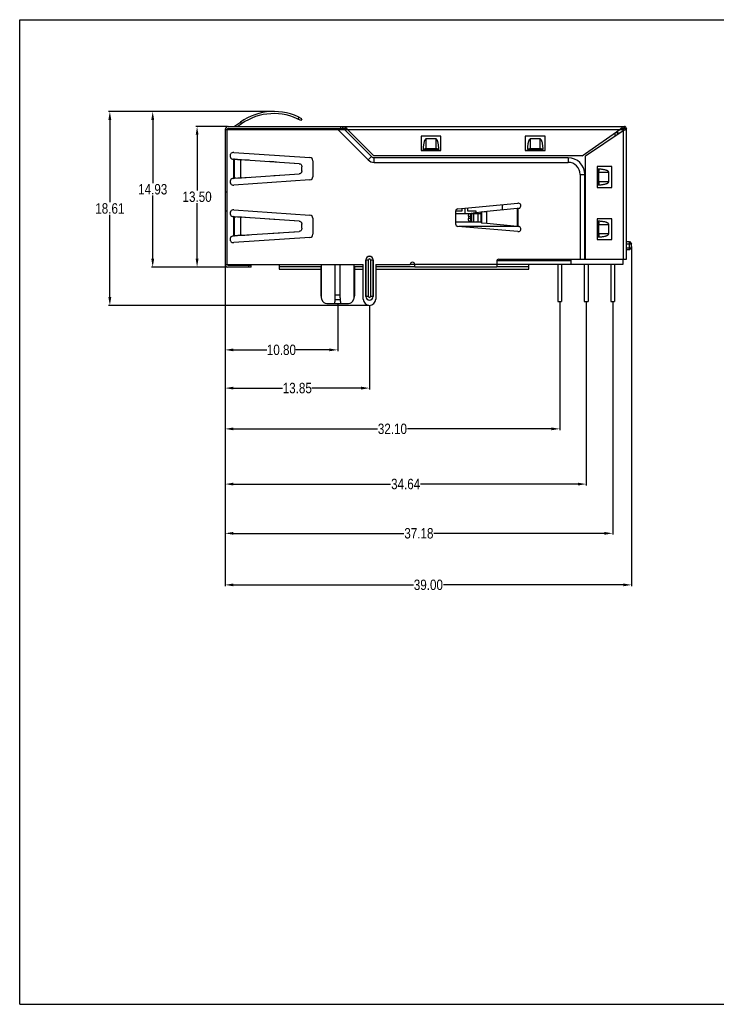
# Model space of a CAD drawing. Header units: inches. Extents: x 0 to 134, y 0 to 94.
# Tile 1 of 6: x 0 to 67, y 0 to 94. Entities that reach past the tile are written whole.
import ezdxf

# ---------------------------------------------------------------- set-up
doc = ezdxf.new("R2010")
doc.units = ezdxf.units.IN
doc.header["$LTSCALE"] = 0.64311
doc.header["$MEASUREMENT"] = 0
doc.header["$PDMODE"] = 3
doc.header["$PDSIZE"] = 0.3125
doc.layers.get('0').update_dxf_attribs({"linetype": 'CONTINUOUS'})
doc.layers.get('Defpoints').update_dxf_attribs({"linetype": 'CONTINUOUS'})
doc.styles.get("Standard").update_dxf_attribs({"font": 'arial.ttf', "width": 0.8})
doc.dimstyles.get("Standard").update_dxf_attribs({"dimtxt": 0.15625, "dimasz": 0.1875, "dimexe": 0.125, "dimexo": 0.0625, "dimgap": 0.09, "dimtad": 0, "dimtih": 1, "dimtoh": 1, "dimzin": 4, "dimdsep": 46, "dimtxsty": 'STANDARD', "dimblk": '_FILLED', "dimblk1": '_FILLED', "dimblk2": '_FILLED', "dimcen": 0.09, "dimazin": 1, "dimtp": 0.01, "dimtm": 0.01, "dimtfac": 1, "dimtofl": 0, "dimtmove": 0, "dimatfit": 3, "dimldrblk": '_FILLED', "dimfxl": 1, "dimtolj": 1, "dimtzin": 4, "dimarcsym": 0})

# ---------------------------------------------------------------- blocks, each defined once
blk = doc.blocks.new('_FILLED')
at = {"color": 0, "linetype": 'ByBlock'}
blk.add_solid([(0, 0), (-1, 0.17), (-1, -0.17)], dxfattribs=at)
blk = doc.blocks.new('*D14')
at = {"color": 0, "lineweight": -2, "transparency": 16777216}
for p, q in [((19.704, 70.939), (19.704, 62.684)), ((30.504, 67.189), (30.504, 62.684)), ((20.504, 62.809), (23.703, 62.809)), ((29.704, 62.809), (26.505, 62.809))]:
    blk.add_line(p, q, dxfattribs=at)
at = {"layer": 'Defpoints', "color": 0, "transparency": 16777216}
for p in [(19.704, 71.002), (30.504, 67.252), (19.704, 62.809)]:
    blk.add_point(p, dxfattribs=at)
at = {"color": 0, "lineweight": -2, "transparency": 16777216, "xscale": 0.8, "yscale": 0.8, "zscale": 0.8, "rotation": 180}
blk.add_blockref('_FILLED', (19.704, 62.809), dxfattribs=at)
at = {"color": 0, "lineweight": -2, "transparency": 16777216, "xscale": 0.8, "yscale": 0.8, "zscale": 0.8}
blk.add_blockref('_FILLED', (30.504, 62.809), dxfattribs=at)
at = {"color": 0, "transparency": 16777216, "insert": (25.104, 62.809), "char_height": 1, "attachment_point": 5}
blk.add_mtext('\\A1;10.80', dxfattribs=at)
blk = doc.blocks.new('*D15')
at = {"color": 0, "lineweight": -2, "transparency": 16777216}
for p, q in [((19.704, 70.939), (19.704, 59.016)), ((33.554, 67.009), (33.554, 59.016)), ((20.504, 59.141), (25.224, 59.141)), ((32.754, 59.141), (28.034, 59.141))]:
    blk.add_line(p, q, dxfattribs=at)
at = {"layer": 'Defpoints', "color": 0, "transparency": 16777216}
for p in [(19.704, 71.002), (33.554, 67.072), (19.704, 59.141)]:
    blk.add_point(p, dxfattribs=at)
at = {"color": 0, "lineweight": -2, "transparency": 16777216, "xscale": 0.8, "yscale": 0.8, "zscale": 0.8, "rotation": 180}
blk.add_blockref('_FILLED', (19.704, 59.141), dxfattribs=at)
at = {"color": 0, "lineweight": -2, "transparency": 16777216, "xscale": 0.8, "yscale": 0.8, "zscale": 0.8}
blk.add_blockref('_FILLED', (33.554, 59.141), dxfattribs=at)
at = {"color": 0, "transparency": 16777216, "insert": (26.629, 59.141), "char_height": 1, "attachment_point": 5}
blk.add_mtext('\\A1;13.85', dxfattribs=at)
blk = doc.blocks.new('*D16')
at = {"color": 0, "lineweight": -2, "transparency": 16777216}
for p, q in [((19.704, 70.939), (19.704, 55.103)), ((51.804, 67.389), (51.804, 55.103)), ((20.504, 55.228), (34.316, 55.228)), ((51.004, 55.228), (37.192, 55.228))]:
    blk.add_line(p, q, dxfattribs=at)
at = {"layer": 'Defpoints', "color": 0, "transparency": 16777216}
for p in [(19.704, 71.002), (51.804, 67.452), (19.704, 55.228)]:
    blk.add_point(p, dxfattribs=at)
at = {"color": 0, "lineweight": -2, "transparency": 16777216, "xscale": 0.8, "yscale": 0.8, "zscale": 0.8, "rotation": 180}
blk.add_blockref('_FILLED', (19.704, 55.228), dxfattribs=at)
at = {"color": 0, "lineweight": -2, "transparency": 16777216, "xscale": 0.8, "yscale": 0.8, "zscale": 0.8}
blk.add_blockref('_FILLED', (51.804, 55.228), dxfattribs=at)
at = {"color": 0, "transparency": 16777216, "insert": (35.754, 55.228), "char_height": 1, "attachment_point": 5}
blk.add_mtext('\\A1;32.10', dxfattribs=at)
blk = doc.blocks.new('*D17')
at = {"color": 0, "lineweight": -2, "transparency": 16777216}
for p, q in [((19.704, 70.939), (19.704, 49.804)), ((54.344, 67.389), (54.344, 49.804)), ((20.504, 49.929), (35.586, 49.929)), ((53.544, 49.929), (38.462, 49.929))]:
    blk.add_line(p, q, dxfattribs=at)
at = {"layer": 'Defpoints', "color": 0, "transparency": 16777216}
for p in [(19.704, 71.002), (54.344, 67.452), (19.704, 49.929)]:
    blk.add_point(p, dxfattribs=at)
at = {"color": 0, "lineweight": -2, "transparency": 16777216, "xscale": 0.8, "yscale": 0.8, "zscale": 0.8, "rotation": 180}
blk.add_blockref('_FILLED', (19.704, 49.929), dxfattribs=at)
at = {"color": 0, "lineweight": -2, "transparency": 16777216, "xscale": 0.8, "yscale": 0.8, "zscale": 0.8}
blk.add_blockref('_FILLED', (54.344, 49.929), dxfattribs=at)
at = {"color": 0, "transparency": 16777216, "insert": (37.024, 49.929), "char_height": 1, "attachment_point": 5}
blk.add_mtext('\\A1;34.64', dxfattribs=at)
blk = doc.blocks.new('*D18')
at = {"color": 0, "lineweight": -2, "transparency": 16777216}
for p, q in [((19.704, 70.939), (19.704, 45.076)), ((56.884, 67.389), (56.884, 45.076)), ((20.504, 45.201), (36.854, 45.201)), ((56.084, 45.201), (39.734, 45.201))]:
    blk.add_line(p, q, dxfattribs=at)
at = {"layer": 'Defpoints', "color": 0, "transparency": 16777216}
for p in [(19.704, 71.002), (56.884, 67.452), (19.704, 45.201)]:
    blk.add_point(p, dxfattribs=at)
at = {"color": 0, "lineweight": -2, "transparency": 16777216, "xscale": 0.8, "yscale": 0.8, "zscale": 0.8, "rotation": 180}
blk.add_blockref('_FILLED', (19.704, 45.201), dxfattribs=at)
at = {"color": 0, "lineweight": -2, "transparency": 16777216, "xscale": 0.8, "yscale": 0.8, "zscale": 0.8}
blk.add_blockref('_FILLED', (56.884, 45.201), dxfattribs=at)
at = {"color": 0, "transparency": 16777216, "insert": (38.294, 45.201), "char_height": 1, "attachment_point": 5}
blk.add_mtext('\\A1;37.18', dxfattribs=at)
blk = doc.blocks.new('*D19')
at = {"color": 0, "lineweight": -2, "transparency": 16777216}
for p, q in [((58.704, 72.739), (58.704, 40.13)), ((19.704, 70.939), (19.704, 40.13)), ((20.504, 40.255), (37.766, 40.255)), ((57.904, 40.255), (40.642, 40.255))]:
    blk.add_line(p, q, dxfattribs=at)
at = {"layer": 'Defpoints', "color": 0, "transparency": 16777216}
for p in [(58.704, 72.802), (19.704, 71.002), (19.704, 40.255)]:
    blk.add_point(p, dxfattribs=at)
at = {"color": 0, "lineweight": -2, "transparency": 16777216, "xscale": 0.8, "yscale": 0.8, "zscale": 0.8, "rotation": 180}
blk.add_blockref('_FILLED', (19.704, 40.255), dxfattribs=at)
at = {"color": 0, "lineweight": -2, "transparency": 16777216, "xscale": 0.8, "yscale": 0.8, "zscale": 0.8}
blk.add_blockref('_FILLED', (58.704, 40.255), dxfattribs=at)
at = {"color": 0, "transparency": 16777216, "insert": (39.204, 40.255), "char_height": 1, "attachment_point": 5}
blk.add_mtext('\\A1;39.00', dxfattribs=at)
blk = doc.blocks.new('*D21')
at = {"color": 0, "lineweight": -2, "transparency": 16777216}
for p, q in [((19.941, 84.252), (16.892, 84.252)), ((17.017, 83.452), (17.017, 78.103)), ((17.017, 71.552), (17.017, 76.901)), ((19.891, 70.752), (16.892, 70.752))]:
    blk.add_line(p, q, dxfattribs=at)
at = {"layer": 'Defpoints', "color": 0, "transparency": 16777216}
for p in [(20.004, 84.252), (17.017, 70.752), (19.954, 70.752)]:
    blk.add_point(p, dxfattribs=at)
at = {"color": 0, "lineweight": -2, "transparency": 16777216, "xscale": 0.8, "yscale": 0.8, "zscale": 0.8}
for p, rotation in [((17.017, 84.252), 90), ((17.017, 70.752), 270)]:
    blk.add_blockref('_FILLED', p, dxfattribs=dict(at, rotation=rotation))
at = {"color": 0, "transparency": 16777216, "insert": (17.017, 77.502), "char_height": 1, "attachment_point": 5}
blk.add_mtext('\\A1;13.50', dxfattribs=at)
blk = doc.blocks.new('*D23')
at = {"color": 0, "lineweight": -2, "transparency": 16777216}
for p, q in [((24.318, 85.685), (12.635, 85.685)), ((12.76, 84.885), (12.76, 78.82)), ((12.76, 71.552), (12.76, 77.618)), ((19.891, 70.752), (12.635, 70.752))]:
    blk.add_line(p, q, dxfattribs=at)
at = {"layer": 'Defpoints', "color": 0, "transparency": 16777216}
for p in [(24.381, 85.685), (12.76, 70.752), (19.954, 70.752)]:
    blk.add_point(p, dxfattribs=at)
at = {"color": 0, "lineweight": -2, "transparency": 16777216, "xscale": 0.8, "yscale": 0.8, "zscale": 0.8}
for p, rotation in [((12.76, 85.685), 90), ((12.76, 70.752), 270)]:
    blk.add_blockref('_FILLED', p, dxfattribs=dict(at, rotation=rotation))
at = {"color": 0, "transparency": 16777216, "insert": (12.76, 78.219), "char_height": 1, "attachment_point": 5}
blk.add_mtext('\\A1;14.93', dxfattribs=at)
blk = doc.blocks.new('*D24')
at = {"color": 0, "lineweight": -2, "transparency": 16777216}
for p, q in [((24.318, 85.685), (8.522, 85.685)), ((8.647, 84.885), (8.647, 76.979)), ((8.647, 67.872), (8.647, 75.778)), ((33.491, 67.072), (8.522, 67.072))]:
    blk.add_line(p, q, dxfattribs=at)
at = {"layer": 'Defpoints', "color": 0, "transparency": 16777216}
for p in [(24.381, 85.685), (8.647, 67.072), (33.554, 67.072)]:
    blk.add_point(p, dxfattribs=at)
at = {"color": 0, "lineweight": -2, "transparency": 16777216, "xscale": 0.8, "yscale": 0.8, "zscale": 0.8}
for p, rotation in [((8.647, 85.685), 90), ((8.647, 67.072), 270)]:
    blk.add_blockref('_FILLED', p, dxfattribs=dict(at, rotation=rotation))
at = {"color": 0, "transparency": 16777216, "insert": (8.647, 76.379), "char_height": 1, "attachment_point": 5}
blk.add_mtext('\\A1;18.61', dxfattribs=at)

msp = doc.modelspace()

# ---------------------------------------------------------------- linework, layer by layer
at = {"color": 7, "linetype": 'Continuous'}
for p, q in [((0, 0), (0, 94.5)), ((0, 94.5), (133.65, 94.5)), ((26.72143, 84.95213), (26.8168, 85.12819)), ((20.00394, 84.25191), (58.00394, 84.25191)), ((20.61857, 84.28801), (21.167, 84.67203)), ((20.64394, 84.25191), (20.61857, 84.28801)), ((21.28172, 84.5082), (20.91569, 84.25191)), ((21.167, 84.67203), (21.28172, 84.5082)), ((27.067, 84.99956), (26.97113, 84.82404)), ((30.77916, 84.25191), (30.77916, 84.05191)), ((30.95237, 84.25191), (30.95237, 84.05191)), ((31.3037, 84.02165), (31.3037, 84.16114)), ((58.00394, 84.05191), (58.00394, 84.25191)), ((19.70394, 83.95191), (19.70394, 71.00191)), ((19.70394, 83.95191), (57.90394, 83.95191)), ((19.90394, 71.00191), (19.90394, 83.95191)), ((20.00394, 84.05191), (31.3037, 84.05191)), ((33.41909, 81.05284), (30.52002, 83.95191)), ((31.15247, 83.95191), (33.73531, 81.36907)), ((31.44987, 83.95191), (31.3037, 84.02165)), ((31.44987, 83.95191), (33.9588, 81.42191)), ((38.50394, 83.30899), (38.50394, 81.94899)), ((40.40394, 83.30899), (38.50394, 83.30899)), ((40.40394, 81.94899), (40.40394, 83.30899)), ((50.40394, 83.30899), (48.50394, 83.30899)), ((48.50394, 83.30899), (48.50394, 81.94899)), ((50.40394, 81.94899), (50.40394, 83.30899)), ((53.9588, 81.42191), (57.57513, 83.95191)), ((57.88394, 83.83531), (54.28384, 81.39848)), ((57.10394, 83.62227), (57.10394, 83.30735)), ((57.30394, 83.76219), (57.30394, 83.44272)), ((57.30394, 83.65191), (57.61299, 83.65191)), ((57.57513, 83.95191), (57.66824, 84.05227)), ((58.00431, 83.88848), (57.88394, 83.83531)), ((57.88394, 83.83531), (57.88394, 71.50191)), ((57.90394, 83.95191), (57.90394, 83.85856)), ((58.20394, 84.05191), (58.00394, 84.05191)), ((58.20394, 71.50191), (58.20394, 84.05191)), ((39.00394, 82.05191), (39.00394, 83.05698)), ((39.90394, 83.05698), (39.00394, 83.05698)), ((39.90394, 83.05698), (39.90394, 82.05191)), ((49.90394, 83.05698), (49.00394, 83.05698)), ((49.00394, 82.05191), (49.00394, 83.05698)), ((49.90394, 83.05698), (49.90394, 82.05191)), ((20.20394, 81.56123), (20.20394, 81.31626)), ((20.54852, 81.76079), (27.84456, 81.25811)), ((33.73531, 81.36907), (33.41909, 81.05284)), ((53.9588, 81.42191), (33.9588, 81.42191)), ((38.50394, 81.94899), (40.40394, 81.94899)), ((38.90455, 82.0521), (38.70488, 82.0521)), ((38.70488, 82.05191), (38.90394, 82.05191)), ((38.90455, 82.05182), (38.90394, 82.05191)), ((39.00394, 82.05191), (38.90456, 82.05188)), ((39.90394, 82.11073), (39.00394, 82.11073)), ((39.94136, 82.05191), (39.00394, 82.05191)), ((39.90394, 82.11073), (40.00414, 82.10735)), ((40.00345, 82.05189), (39.90394, 82.05191)), ((40.203, 82.0521), (40.00346, 82.0521)), ((40.00394, 82.05191), (40.00346, 82.05182)), ((40.203, 82.05191), (40.00394, 82.05191)), ((48.50394, 81.94899), (50.40394, 81.94899)), ((48.90455, 82.0521), (48.70488, 82.0521)), ((48.70488, 82.05191), (48.90394, 82.05191)), ((48.90455, 82.05182), (48.90394, 82.05191)), ((49.00394, 82.05191), (48.90456, 82.05188)), ((49.90394, 82.11073), (49.00394, 82.11073)), ((49.94136, 82.05191), (49.00394, 82.05191)), ((49.90394, 82.11073), (50.00414, 82.10735)), ((50.00345, 82.05189), (49.90394, 82.05191)), ((50.203, 82.0521), (50.00346, 82.0521)), ((50.00394, 82.05191), (50.00346, 82.05182)), ((50.203, 82.05191), (50.00394, 82.05191)), ((54.28384, 71.50191), (54.28384, 81.39848)), ((20.50394, 81.11387), (20.50394, 79.26387)), ((20.61866, 81.09789), (20.50394, 81.11387)), ((20.50394, 81.11387), (21.28172, 81.05972)), ((20.61866, 79.27984), (20.61866, 81.09789)), ((21.167, 81.05972), (20.61866, 81.09789)), ((20.61866, 81.09789), (20.73337, 81.09789)), ((21.167, 81.05972), (21.167, 79.31801)), ((26.81627, 80.68051), (21.167, 81.05972)), ((21.58448, 81.03158), (21.167, 81.05972)), ((21.28172, 81.05972), (21.167, 81.05972)), ((22.02385, 81.00221), (21.58448, 81.03158)), ((24.37902, 80.84412), (23.92961, 80.87428)), ((24.91887, 80.80787), (24.37902, 80.84412)), ((27.067, 79.9967), (27.067, 80.38104)), ((28.12394, 80.95882), (28.12394, 79.41891)), ((34.01816, 80.8047), (34.01816, 81.25191)), ((52.60394, 81.25191), (34.01816, 81.25191)), ((34.01816, 80.8047), (52.60394, 80.8047)), ((52.60394, 81.25191), (52.60394, 80.8047)), ((56.80394, 80.40191), (55.40394, 80.40191)), ((55.40394, 80.40191), (55.40394, 78.40191)), ((56.80394, 78.40191), (56.80394, 80.40191)), ((21.27881, 79.32551), (26.81627, 79.69722)), ((24.37902, 79.53361), (24.91887, 79.56986)), ((53.75673, 79.65191), (54.20394, 79.65191)), ((53.75673, 79.65191), (53.75673, 71.50191)), ((54.20394, 71.50191), (54.20394, 79.65191)), ((55.50385, 79.9513), (55.50394, 79.95191)), ((55.50394, 79.85191), (55.50392, 79.95129)), ((55.50394, 80.15097), (55.50394, 79.95191)), ((55.50394, 79.85191), (56.50902, 79.85191)), ((55.50394, 78.91449), (55.50394, 79.85191)), ((55.50413, 79.9513), (55.50413, 80.15097)), ((55.56276, 78.95191), (55.56276, 79.85191)), ((56.50902, 78.95191), (56.50902, 79.85191)), ((20.20394, 79.06306), (20.20394, 78.81714)), ((20.50394, 79.26387), (20.61866, 79.27984)), ((27.84456, 79.11962), (20.54852, 78.61694)), ((21.28172, 79.31801), (20.58485, 79.2695)), ((20.69889, 79.27742), (20.58485, 79.2695)), ((20.61866, 79.27984), (21.167, 79.31801)), ((20.73337, 79.27984), (20.67782, 79.27984)), ((21.167, 79.31801), (21.28172, 79.31801)), ((55.50394, 78.85191), (55.50385, 78.85239)), ((55.50392, 78.8524), (55.50394, 78.95191)), ((56.50902, 78.95191), (55.50394, 78.95191)), ((55.50394, 78.65285), (55.50394, 78.85191)), ((55.50413, 78.65285), (55.50413, 78.85239)), ((55.56276, 78.95191), (55.55938, 78.85172)), ((19.90394, 77.95191), (19.70394, 77.95191)), ((55.40394, 78.40191), (56.80394, 78.40191)), ((42.04273, 76.34865), (47.78766, 76.88267)), ((46.32893, 76.23444), (46.32893, 76.74708)), ((19.70394, 76.15191), (19.90394, 76.15191)), ((20.20394, 76.04819), (20.20394, 75.80322)), ((20.50394, 75.60083), (20.50394, 73.75083)), ((20.61866, 75.58486), (20.50394, 75.60083)), ((20.50394, 75.60083), (21.28172, 75.54668)), ((20.54852, 76.24776), (27.84456, 75.74508)), ((41.81586, 76.09973), (41.81586, 74.90725)), ((41.81586, 75.90191), (44.31296, 75.90191)), ((41.82198, 76.15191), (42.44394, 76.15191)), ((42.44394, 76.15191), (42.44394, 76.38595)), ((42.71894, 75.90191), (42.71894, 76.41151)), ((42.96894, 76.43475), (42.96894, 76.15191)), ((42.96894, 76.15191), (43.76894, 76.15191)), ((43.04822, 75.64756), (43.23017, 75.64756)), ((43.04822, 75.64756), (43.04822, 75.40635)), ((43.23017, 75.64756), (43.23017, 75.40635)), ((43.24924, 75.90807), (43.31551, 75.91489)), ((43.29894, 75.8973), (43.33033, 75.89741)), ((43.31551, 75.91489), (43.47327, 75.93134)), ((43.33032, 75.89769), (43.33032, 75.15622)), ((43.67457, 75.9478), (43.46964, 75.91777)), ((43.47327, 75.93135), (43.78456, 75.96389)), ((43.5676, 75.10191), (43.5676, 75.90191)), ((43.78456, 75.9639), (43.67457, 75.9478)), ((43.76894, 76.15191), (43.76894, 75.96392)), ((44.26552, 76.03431), (43.78456, 75.9639)), ((43.82636, 75.97001), (43.78456, 75.96392)), ((43.94028, 75.90191), (43.94028, 75.10191)), ((44.24028, 76.03055), (44.10416, 76.01068)), ((44.26552, 76.03431), (44.31271, 76.03924)), ((44.26552, 75.0196), (44.26552, 76.03431)), ((44.81966, 76.07674), (44.31271, 76.03924)), ((44.31271, 76.03924), (44.31271, 75.01467)), ((44.38427, 76.04454), (44.34276, 76.04149)), ((44.73121, 76.07014), (44.56916, 76.05821)), ((47.72126, 76.37992), (44.81966, 76.07674)), ((44.81966, 74.97717), (44.81966, 76.07674)), ((47.79596, 76.38459), (47.72126, 76.37992)), ((47.72126, 76.37992), (47.72126, 74.67399)), ((47.83374, 76.38696), (47.79596, 76.38459)), ((47.83374, 74.66696), (47.83374, 76.38696)), ((20.61866, 73.7668), (20.61866, 75.58486)), ((21.167, 75.54668), (20.61866, 75.58486)), ((20.61866, 75.58486), (20.73337, 75.58486)), ((26.81627, 75.16747), (21.167, 75.54669)), ((21.58448, 75.51855), (21.167, 75.54669)), ((21.167, 75.54668), (21.167, 73.80497)), ((21.28172, 75.54668), (21.167, 75.54668)), ((22.02385, 75.48917), (21.58448, 75.51855)), ((24.37902, 75.33108), (23.92961, 75.36124)), ((24.91887, 75.29484), (24.37902, 75.33108)), ((27.067, 74.48366), (27.067, 74.868)), ((28.12394, 75.44579), (28.12394, 73.90587)), ((41.81586, 75.10191), (44.17461, 75.10191)), ((47.79162, 74.17053), (42.04473, 74.65815)), ((43.23017, 75.40635), (43.04822, 75.40635)), ((43.19493, 75.10191), (43.19493, 75.15619)), ((44.26552, 75.0196), (43.78456, 75.09002)), ((44.26552, 75.0196), (44.31271, 75.01467)), ((44.31271, 75.01467), (44.81966, 74.97717)), ((44.81966, 74.97717), (47.72126, 74.67399)), ((47.72126, 74.67399), (47.83374, 74.66696)), ((56.80394, 75.40191), (55.40394, 75.40191)), ((55.40394, 75.40191), (55.40394, 73.40191)), ((55.50385, 74.9513), (55.50394, 74.95191)), ((55.50394, 74.85191), (55.50392, 74.95129)), ((55.50394, 75.15097), (55.50394, 74.95191)), ((55.50394, 74.85191), (56.50902, 74.85191)), ((55.50394, 73.91449), (55.50394, 74.85191)), ((55.50413, 74.9513), (55.50413, 75.15097)), ((55.56276, 73.95191), (55.56276, 74.85191)), ((56.50902, 73.95191), (56.50902, 74.85191)), ((56.80394, 73.40191), (56.80394, 75.40191)), ((20.50394, 73.75083), (20.61866, 73.7668)), ((21.28172, 73.80497), (20.54461, 73.75366)), ((20.73337, 73.7668), (20.54461, 73.75367)), ((20.61866, 73.7668), (21.167, 73.80497)), ((20.73337, 73.7668), (20.61866, 73.7668)), ((21.167, 73.80497), (21.28172, 73.80497)), ((21.27881, 73.81247), (26.81627, 74.18418)), ((23.92961, 73.99041), (24.37902, 74.02057)), ((24.37902, 74.02057), (24.91887, 74.05682)), ((47.91605, 74.65191), (42.11823, 74.65191)), ((55.50394, 73.85191), (55.50385, 73.85239)), ((55.50392, 73.8524), (55.50394, 73.95191)), ((56.50902, 73.95191), (55.50394, 73.95191)), ((55.50394, 73.65285), (55.50394, 73.85191)), ((55.50413, 73.65285), (55.50413, 73.85239)), ((55.56276, 73.95191), (55.55938, 73.85172)), ((20.20394, 73.55002), (20.20394, 73.3041)), ((27.84456, 73.60658), (20.54852, 73.1039)), ((55.40394, 73.40191), (56.80394, 73.40191)), ((58.20394, 73.20191), (58.50394, 73.20191)), ((58.20394, 73.00191), (58.70394, 73.00191)), ((58.50394, 73.20191), (58.70394, 73.00191)), ((58.50394, 72.40191), (58.50394, 73.20191)), ((58.70394, 72.60191), (58.70394, 73.00191)), ((58.20394, 72.60191), (58.70394, 72.60191)), ((58.50394, 72.40191), (58.20394, 72.40191)), ((58.50394, 72.40191), (58.70394, 72.60191)), ((19.70394, 71.00191), (32.95394, 71.00191)), ((19.95394, 70.95191), (22.20394, 70.95191)), ((21.95394, 70.95191), (21.95394, 70.75191)), ((22.20394, 70.75191), (22.20394, 70.95191)), ((24.90394, 71.00191), (24.90394, 70.55191)), ((28.95394, 67.81662), (28.95394, 71.00191)), ((30.25394, 67.81662), (30.25394, 71.00191)), ((30.75394, 67.81662), (30.75394, 71.00191)), ((32.05394, 71.00191), (32.05394, 67.81662)), ((32.95394, 67.67191), (32.95394, 71.00191)), ((33.19643, 67.94191), (33.19643, 71.44191)), ((33.19643, 71.44191), (33.45711, 71.44191)), ((33.2084, 71.44191), (33.2084, 67.94191)), ((33.45711, 67.94191), (33.45711, 71.44191)), ((33.65077, 71.44191), (33.65077, 67.94191)), ((33.65077, 71.44191), (33.91146, 71.44191)), ((33.89948, 67.94191), (33.89948, 71.44191)), ((33.91146, 71.44191), (33.91146, 67.94191)), ((34.15394, 71.00191), (34.15394, 67.67191)), ((34.15394, 71.00191), (37.46394, 71.00191)), ((37.47039, 71.05191), (37.89753, 71.05191)), ((45.75673, 71.00191), (37.90394, 71.00191)), ((37.90394, 70.75191), (37.90394, 71.00191)), ((45.75673, 71.30191), (45.75673, 70.75191)), ((45.75673, 71.05191), (57.90394, 71.05191)), ((52.90394, 71.35191), (45.76399, 71.35191)), ((45.95673, 71.50191), (58.20394, 71.50191)), ((48.85394, 70.55191), (48.85394, 71.05191)), ((51.62394, 71.05191), (51.62394, 67.45191)), ((51.98394, 71.05191), (51.98394, 67.45191)), ((52.90394, 71.05611), (52.90394, 71.50191)), ((54.16394, 71.05191), (54.16394, 67.45191)), ((54.52394, 71.05191), (54.52394, 67.45191)), ((56.70394, 71.05191), (56.70394, 67.45191)), ((57.06394, 71.05191), (57.06394, 67.45191)), ((57.90394, 71.05191), (57.90394, 71.50191)), ((22.20394, 70.75191), (19.95394, 70.75191)), ((24.90394, 70.80191), (28.90394, 70.80191)), ((24.90394, 70.55191), (28.90394, 70.55191)), ((28.90394, 68.05191), (28.90394, 70.80191)), ((32.10394, 70.80191), (32.10394, 68.05191)), ((32.10394, 70.80191), (32.95394, 70.80191)), ((32.10394, 70.55191), (32.95394, 70.55191)), ((34.15394, 70.80191), (37.90394, 70.80191)), ((34.15394, 70.55191), (48.85394, 70.55191)), ((45.75673, 70.75191), (37.90394, 70.75191)), ((45.75673, 70.80191), (48.85394, 70.80191)), ((28.98978, 67.64798), (28.90394, 68.05191)), ((30.75394, 68.05191), (30.25394, 68.05191)), ((32.10394, 68.05191), (32.01811, 67.64798)), ((29.47886, 67.25191), (31.52903, 67.25191)), ((30.25345, 67.64798), (30.75444, 67.64798)), ((33.45711, 67.94191), (33.19643, 67.94191)), ((33.91146, 67.94191), (33.65077, 67.94191)), ((51.62394, 67.45191), (51.98394, 67.45191)), ((54.16394, 67.45191), (54.52394, 67.45191)), ((56.70394, 67.45191), (57.06394, 67.45191)), ((0, 0), (133.65, 0))]:
    msp.add_line(p, q, dxfattribs=at)
for points in [[(30.69469, 83.95192), (30.60225, 83.95154), (30.52002, 83.95191)], [(31.15247, 83.95191), (31.02622, 83.95241), (30.90717, 83.9519), (30.7965, 83.95189)], [(38.91191, 82.05191), (38.90598, 82.05181), (38.90455, 82.05182)], [(40.00346, 82.05182), (40.00198, 82.0518), (39.99615, 82.05191)], [(48.91191, 82.05191), (48.90598, 82.05181), (48.90455, 82.05182)], [(50.00346, 82.05182), (50.00198, 82.0518), (49.99615, 82.05191)], [(26.81627, 80.68051), (26.36152, 80.71116), (25.89124, 80.7426)], [(25.89123, 79.63513), (26.36152, 79.66657), (26.81627, 79.69722)], [(55.50394, 79.94394), (55.50384, 79.94988), (55.50385, 79.9513)], [(21.167, 79.31801), (21.58448, 79.34615), (22.02385, 79.37552)], [(55.50385, 78.85239), (55.50384, 78.85388), (55.50394, 78.8597)], [(26.81627, 75.16747), (26.36152, 75.19812), (25.89124, 75.22957)], [(55.50394, 74.94394), (55.50384, 74.94988), (55.50385, 74.9513)], [(21.167, 73.80497), (21.58448, 73.83311), (22.02385, 73.86249)], [(25.89123, 74.12209), (26.36152, 74.15353), (26.81627, 74.18418)], [(55.50385, 73.85239), (55.50384, 73.85388), (55.50394, 73.8597)]]:
    msp.add_lwpolyline(points, dxfattribs=at)
for centre, radius, start, end in [((24.3809, 80.08212), 5.60325, 61.3548382, 125), ((24.3809, 80.08212), 5.40325, 61.3548382, 125), ((20.00394, 83.95191), 0.3, 90, 180), ((58.00394, 84.05191), 0.2, 0, 90), ((20.00394, 83.95191), 0.1, 90, 180), ((20.50394, 81.43887), 0.325, 82.1173692, 270), ((34.01816, 81.65191), 0.4, 225, 270), ((38.99434, 80.80186), 1.30862, 93.6143852, 93.9691391), ((39.00281, 80.65565), 1.45508, 89.9552272, 93.5840847), ((39.91952, 80.88558), 1.22469, 84.4225139, 86.038092), ((48.99434, 80.80186), 1.30862, 93.6143852, 93.9691391), ((49.00281, 80.65565), 1.45508, 89.9552272, 93.5840847), ((49.91952, 80.88558), 1.22469, 84.4225139, 86.038092), ((27.82394, 80.95882), 0.3, 0, 86.0586846), ((34.01816, 81.65191), 0.84721, 225, 270), ((52.60394, 79.65191), 1.6, 0, 90), ((52.60394, 79.65191), 1.15279, 0, 90), ((27.82394, 79.41891), 0.3, 273.9413154, 0), ((54.2539, 79.86151), 1.30862, 3.6143852, 3.969139), ((54.10768, 79.85305), 1.45508, 359.9552272, 3.5840847), ((20.50394, 78.93887), 0.325, 90, 277.8826308), ((54.33762, 78.93634), 1.22469, 354.4225139, 356.038092), ((47.83374, 76.63696), 0.25, 270, 100.6212988), ((20.50394, 75.92583), 0.325, 82.1173692, 270), ((27.82394, 75.44579), 0.3, 0, 86.0586846), ((42.06586, 76.09973), 0.25, 95.3106494, 180), ((43.25114, 90.23397), 14.33675, 270.0677476, 270.191024), ((44.99218, 64.49978), 11.51843, 98.1535327, 98.2954839), ((42.06586, 74.90725), 0.25, 180, 265.1501256), ((47.83374, 74.41696), 0.25, 260.3002512, 90), ((54.2539, 74.86151), 1.30862, 3.6143852, 3.969139), ((54.10768, 74.85305), 1.45508, 359.9552272, 3.5840847), ((20.50394, 73.42583), 0.325, 90, 277.8826308), ((27.82394, 73.90587), 0.3, 273.9413154, 0), ((54.33762, 73.93634), 1.22469, 354.4225139, 356.038092), ((19.95394, 71.00191), 0.25, 180, 270), ((19.95394, 71.00191), 0.05, 180, 270), ((33.55394, 71.44191), 0.35752, 0, 180), ((33.55394, 71.44191), 0.34554, 0, 180), ((33.55394, 71.44191), 0.09683, 0, 180), ((37.68394, 71.00191), 0.22, 0, 180), ((45.95673, 71.30191), 0.2, 90, 180), ((29.47886, 67.75191), 0.5, 191.9968993, 270), ((31.52903, 67.75191), 0.5, 270, 348.0031007), ((33.55394, 67.67191), 0.6, 180, 0), ((33.55394, 67.94191), 0.35752, 180, 0), ((33.55394, 67.94191), 0.34554, 180, 0), ((33.55394, 67.94191), 0.09683, 180, 360)]:
    msp.add_arc(centre, radius, start, end, dxfattribs=at)
for centre, start_param, end_param in [((28.95394, 67.81662), -1.5983652, -1.57079633), ((32.05394, 67.81662), 1.57079633, 1.5983652)]:
    msp.add_ellipse(centre, major_axis=(0, 6.11765), ratio=0.2125, start_param=start_param, end_param=end_param, dxfattribs=at)
for points, knots in [([(30.95237, 84.25191), (30.98859, 84.25191), (31.05686, 84.25244), (31.15383, 84.24694), (31.24019, 84.21996), (31.28529, 84.18269), (31.3037, 84.16114)], [0, 0, 0, 0, 0.28940591, 0.54581295, 0.77354403, 1, 1, 1, 1]), ([(31.3037, 84.16114), (31.33033, 84.13089), (31.38054, 84.06179), (31.42594, 83.98982), (31.44987, 83.95191)], [0, 0, 0, 0, 0.47336563, 1, 1, 1, 1]), ([(57.66824, 84.05227), (57.69522, 84.08022), (57.74203, 84.12632), (57.81225, 84.18295), (57.87523, 84.22159), (57.93913, 84.24612), (57.98281, 84.25191), (58.00394, 84.25191)], [0, 0, 0, 0, 0.29087186, 0.49113909, 0.67412331, 0.84182712, 1, 1, 1, 1]), ([(31.3037, 84.02165), (31.277, 84.03207), (31.21981, 84.04454), (31.13223, 84.05105), (31.04277, 84.05197), (30.98262, 84.05191), (30.95237, 84.05191)], [0, 0, 0, 0, 0.24274121, 0.49047514, 0.74379344, 1, 1, 1, 1]), ([(58.00394, 84.05191), (57.96812, 84.05191), (57.89575, 84.04656), (57.75101, 84.01632), (57.64579, 83.97779), (57.57513, 83.95191)], [0, 0, 0, 0, 0.24278663, 0.48992897, 1, 1, 1, 1]), ([(57.88394, 83.83531), (57.89947, 83.85315), (57.92961, 83.88777), (57.96912, 83.94073), (57.99685, 83.99512), (58.00394, 84.03361), (58.00394, 84.05191)], [0, 0, 0, 0, 0.28085142, 0.54492768, 0.78275815, 1, 1, 1, 1]), ([(58.20394, 84.05191), (58.20394, 84.01916), (58.16608, 83.98068), (58.11926, 83.94874), (58.071, 83.92038), (58.03181, 83.90128), (58.00431, 83.88848)], [0, 0, 0, 0, 0.37074802, 0.50550215, 0.65665312, 1, 1, 1, 1]), ([(39.00394, 83.05698), (38.99252, 83.05698), (38.96949, 83.05228), (38.93955, 83.03473), (38.91411, 83.01138), (38.88506, 82.97582), (38.85562, 82.92639), (38.82728, 82.86371), (38.80385, 82.79903), (38.77759, 82.71118), (38.7522, 82.59934), (38.73022, 82.46357), (38.71546, 82.32684), (38.70592, 82.18962), (38.705, 82.09793), (38.70488, 82.0521)], [0, 0, 0, 0, 0.03116627, 0.06239343, 0.09364952, 0.12490993, 0.18738705, 0.24988875, 0.31239836, 0.37491058, 0.49991541, 0.62493176, 0.74995047, 0.87497613, 1, 1, 1, 1]), ([(40.203, 82.0521), (40.20288, 82.09793), (40.20196, 82.18962), (40.19242, 82.32684), (40.17767, 82.46357), (40.15569, 82.59934), (40.13029, 82.71118), (40.10404, 82.79903), (40.08061, 82.86371), (40.05226, 82.92639), (40.02282, 82.97582), (39.99378, 83.01138), (39.96834, 83.03473), (39.9384, 83.05228), (39.91537, 83.05698), (39.90394, 83.05698)], [0, 0, 0, 0, 0.12502404, 0.25004965, 0.37506841, 0.50008478, 0.62508963, 0.68760185, 0.75011148, 0.81261318, 0.87509026, 0.90635066, 0.93760668, 0.96883385, 1, 1, 1, 1]), ([(49.00394, 83.05698), (48.99252, 83.05698), (48.96949, 83.05228), (48.93955, 83.03473), (48.91411, 83.01138), (48.88506, 82.97582), (48.85562, 82.92639), (48.82728, 82.86371), (48.80385, 82.79903), (48.77759, 82.71118), (48.7522, 82.59934), (48.73022, 82.46357), (48.71546, 82.32684), (48.70592, 82.18962), (48.705, 82.09793), (48.70488, 82.0521)], [0, 0, 0, 0, 0.03116627, 0.06239343, 0.09364952, 0.12490993, 0.18738705, 0.24988875, 0.31239836, 0.37491058, 0.49991541, 0.62493176, 0.74995047, 0.87497613, 1, 1, 1, 1]), ([(50.203, 82.0521), (50.20288, 82.09793), (50.20196, 82.18962), (50.19242, 82.32684), (50.17767, 82.46357), (50.15569, 82.59934), (50.13029, 82.71118), (50.10404, 82.79903), (50.08061, 82.86371), (50.05226, 82.92639), (50.02282, 82.97582), (49.99378, 83.01138), (49.96834, 83.03473), (49.9384, 83.05228), (49.91537, 83.05698), (49.90394, 83.05698)], [0, 0, 0, 0, 0.12502404, 0.25004965, 0.37506841, 0.50008478, 0.62508963, 0.68760185, 0.75011148, 0.81261318, 0.87509026, 0.90635066, 0.93760668, 0.96883385, 1, 1, 1, 1]), ([(38.70396, 82.0521), (38.70431, 82.05978), (38.71772, 82.07052), (38.73735, 82.07929), (38.76128, 82.08694), (38.79038, 82.09356), (38.8384, 82.10169), (38.87684, 82.10548), (38.90376, 82.10735)], [0, 0, 0, 0, 0.10824276, 0.19885996, 0.31542092, 0.45673954, 0.62020966, 1, 1, 1, 1]), ([(40.03855, 82.10447), (40.06119, 82.10225), (40.10164, 82.09701), (40.14812, 82.0871), (40.17681, 82.07669), (40.19313, 82.06847), (40.20362, 82.05875), (40.20393, 82.0521)], [0, 0, 0, 0, 0.38177442, 0.68325669, 0.79826054, 0.88822398, 1, 1, 1, 1]), ([(48.70396, 82.0521), (48.70431, 82.05978), (48.71772, 82.07052), (48.73735, 82.07929), (48.76128, 82.08694), (48.79038, 82.09356), (48.8384, 82.10169), (48.87684, 82.10548), (48.90376, 82.10735)], [0, 0, 0, 0, 0.10824276, 0.19885996, 0.31542092, 0.45673954, 0.62020966, 1, 1, 1, 1]), ([(50.03855, 82.10447), (50.06119, 82.10225), (50.10164, 82.09701), (50.14812, 82.0871), (50.17681, 82.07669), (50.19313, 82.06847), (50.20362, 82.05875), (50.20393, 82.0521)], [0, 0, 0, 0, 0.38177442, 0.68325669, 0.79826054, 0.88822398, 1, 1, 1, 1]), ([(26.81627, 80.68051), (26.85009, 80.67824), (26.9185, 80.65871), (27.00132, 80.5898), (27.05483, 80.49277), (27.067, 80.41843), (27.067, 80.38104)], [0, 0, 0, 0, 0.23793584, 0.482521, 0.73748163, 1, 1, 1, 1]), ([(27.067, 79.99669), (27.067, 79.95929), (27.05484, 79.88495), (27.00131, 79.78794), (26.9185, 79.71901), (26.85009, 79.69948), (26.81627, 79.69721)], [0, 0, 0, 0, 0.2625182, 0.51749592, 0.7620544, 1, 1, 1, 1]), ([(55.50413, 80.1519), (55.51182, 80.15154), (55.52255, 80.13814), (55.53132, 80.11851), (55.53897, 80.09458), (55.54559, 80.06547), (55.55373, 80.01746), (55.55751, 79.97901), (55.55938, 79.95209)], [0, 0, 0, 0, 0.10824276, 0.19885996, 0.31542092, 0.45673953, 0.62020966, 1, 1, 1, 1]), ([(56.50902, 79.85191), (56.50902, 79.86333), (56.50431, 79.88636), (56.48677, 79.91631), (56.46341, 79.94174), (56.42785, 79.97079), (56.37843, 80.00023), (56.31574, 80.02857), (56.25106, 80.052), (56.16322, 80.07826), (56.05138, 80.10365), (55.9156, 80.12564), (55.77887, 80.14039), (55.64165, 80.14993), (55.54996, 80.15085), (55.50413, 80.15097)], [0, 0, 0, 0, 0.03116627, 0.06239343, 0.09364953, 0.12490994, 0.18738705, 0.24988875, 0.31239837, 0.37491058, 0.49991541, 0.62493176, 0.74995047, 0.87497613, 1, 1, 1, 1]), ([(55.50413, 78.65285), (55.54996, 78.65297), (55.64165, 78.65389), (55.77887, 78.66343), (55.9156, 78.67819), (56.05138, 78.70017), (56.16322, 78.72556), (56.25106, 78.75182), (56.31574, 78.77525), (56.37843, 78.80359), (56.42785, 78.83303), (56.46341, 78.86208), (56.48677, 78.88751), (56.50431, 78.91746), (56.50902, 78.94049), (56.50902, 78.95191)], [0, 0, 0, 0, 0.12502404, 0.25004965, 0.37506841, 0.50008478, 0.62508963, 0.68760185, 0.75011148, 0.81261318, 0.87509026, 0.90635066, 0.93760668, 0.96883385, 1, 1, 1, 1]), ([(55.55651, 78.81731), (55.55428, 78.79467), (55.54904, 78.75422), (55.53913, 78.70773), (55.52873, 78.67904), (55.5205, 78.66272), (55.51079, 78.65223), (55.50413, 78.65192)], [0, 0, 0, 0, 0.38177443, 0.68325669, 0.79826054, 0.88822399, 1, 1, 1, 1]), ([(43.04822, 75.64756), (43.04822, 75.6789), (43.05129, 75.72484), (43.06396, 75.78241), (43.07634, 75.81964), (43.09087, 75.85116), (43.10758, 75.87584), (43.1268, 75.8922), (43.1415, 75.89714), (43.14836, 75.89772)], [0, 0, 0, 0, 0.32877347, 0.47977128, 0.61742977, 0.73954395, 0.84288121, 0.92772336, 1, 1, 1, 1]), ([(43.25989, 75.82176), (43.25495, 75.80956), (43.23607, 75.75341), (43.23017, 75.69352), (43.23017, 75.64756)], [0, 0, 0, 0, 0.22268006, 1, 1, 1, 1]), ([(43.33032, 75.89769), (43.32351, 75.89712), (43.30893, 75.89231), (43.28982, 75.87617), (43.27323, 75.85178), (43.26422, 75.83244), (43.25989, 75.82176)], [0, 0, 0, 0, 0.1892528, 0.41091052, 0.68108891, 1, 1, 1, 1]), ([(26.81627, 75.16747), (26.85009, 75.1652), (26.9185, 75.14567), (27.00132, 75.07676), (27.05483, 74.97973), (27.067, 74.9054), (27.067, 74.868)], [0, 0, 0, 0, 0.23793584, 0.482521, 0.73748163, 1, 1, 1, 1]), ([(43.14836, 75.15619), (43.1415, 75.15677), (43.1268, 75.16165), (43.10759, 75.17802), (43.09093, 75.20273), (43.07637, 75.23421), (43.06395, 75.27141), (43.05133, 75.32902), (43.04822, 75.37498), (43.04822, 75.40635)], [0, 0, 0, 0, 0.07222031, 0.15695824, 0.26036466, 0.3824183, 0.51990642, 0.67099011, 1, 1, 1, 1]), ([(43.23017, 75.40635), (43.23017, 75.37501), (43.23325, 75.32907), (43.24592, 75.2715), (43.2583, 75.23427), (43.27282, 75.20275), (43.28954, 75.17808), (43.30876, 75.16173), (43.32346, 75.1568), (43.33032, 75.15622)], [0, 0, 0, 0, 0.32878868, 0.47979542, 0.61746083, 0.73957835, 0.84290425, 0.92772597, 1, 1, 1, 1]), ([(55.50413, 75.1519), (55.51182, 75.15154), (55.52255, 75.13814), (55.53132, 75.11851), (55.53897, 75.09458), (55.54559, 75.06547), (55.55373, 75.01746), (55.55751, 74.97901), (55.55938, 74.95209)], [0, 0, 0, 0, 0.10824276, 0.19885996, 0.31542092, 0.45673953, 0.62020966, 1, 1, 1, 1]), ([(56.50902, 74.85191), (56.50902, 74.86333), (56.50431, 74.88636), (56.48677, 74.91631), (56.46341, 74.94174), (56.42785, 74.97079), (56.37843, 75.00023), (56.31574, 75.02857), (56.25106, 75.052), (56.16322, 75.07826), (56.05138, 75.10365), (55.9156, 75.12564), (55.77887, 75.14039), (55.64165, 75.14993), (55.54996, 75.15085), (55.50413, 75.15097)], [0, 0, 0, 0, 0.03116627, 0.06239343, 0.09364953, 0.12490994, 0.18738705, 0.24988875, 0.31239837, 0.37491058, 0.49991541, 0.62493176, 0.74995047, 0.87497613, 1, 1, 1, 1]), ([(27.067, 74.48365), (27.067, 74.44625), (27.05484, 74.37191), (27.00131, 74.2749), (26.9185, 74.20597), (26.85009, 74.18644), (26.81627, 74.18417)], [0, 0, 0, 0, 0.2625182, 0.51749587, 0.76205434, 1, 1, 1, 1]), ([(55.50413, 73.65285), (55.54996, 73.65297), (55.64165, 73.65389), (55.77887, 73.66343), (55.9156, 73.67819), (56.05138, 73.70017), (56.16322, 73.72556), (56.25106, 73.75182), (56.31574, 73.77525), (56.37843, 73.80359), (56.42785, 73.83303), (56.46341, 73.86208), (56.48677, 73.88751), (56.50431, 73.91746), (56.50902, 73.94049), (56.50902, 73.95191)], [0, 0, 0, 0, 0.12502404, 0.25004965, 0.37506841, 0.50008478, 0.62508963, 0.68760185, 0.75011148, 0.81261318, 0.87509026, 0.90635066, 0.93760668, 0.96883385, 1, 1, 1, 1]), ([(55.55651, 73.81731), (55.55428, 73.79467), (55.54904, 73.75422), (55.53913, 73.70773), (55.52873, 73.67904), (55.5205, 73.66272), (55.51079, 73.65223), (55.50413, 73.65192)], [0, 0, 0, 0, 0.38177443, 0.68325669, 0.79826054, 0.88822399, 1, 1, 1, 1]), ([(30.14326, 67.25191), (30.15422, 67.25191), (30.17672, 67.25588), (30.20513, 67.27849), (30.2247, 67.3147), (30.23783, 67.36251), (30.24609, 67.4215), (30.25242, 67.51787), (30.25314, 67.59452), (30.25345, 67.64798)], [0, 0, 0, 0, 0.07408709, 0.14850784, 0.23696978, 0.34766654, 0.48227766, 0.63875305, 1, 1, 1, 1]), ([(30.75444, 67.64798), (30.75475, 67.59452), (30.75547, 67.51786), (30.76181, 67.42148), (30.77006, 67.3625), (30.78318, 67.31469), (30.80275, 67.27849), (30.83117, 67.25588), (30.85367, 67.25191), (30.86463, 67.25191)], [0, 0, 0, 0, 0.36127619, 0.51775624, 0.65235692, 0.76304628, 0.85149767, 0.92591324, 1, 1, 1, 1])]:
    msp.add_open_spline(points, degree=3, knots=knots, dxfattribs=at)

# ---------------------------------------------------------------- dimensions: what is measured, and where the dimension line sits
for base, p1, p2, picture, middle in [((8.64682, 67.07191), (24.3809, 85.68537), (33.55394, 67.07191), '*D24', (8.64682, 76.37864)), ((12.7597, 70.75191), (24.3809, 85.68537), (19.95394, 70.75191), '*D23', (12.7597, 78.21864)), ((17.01659, 70.75191), (20.00394, 84.25191), (19.95394, 70.75191), '*D21', (17.01659, 77.50191))]:
    dim = msp.add_linear_dim(base=base, p1=p1, p2=p2, angle=90, dimstyle='STANDARD', override={"dimtxt": 1, "dimasz": 0.8, "dimzin": 0, "dimcen": 0.105236, "dimadec": 0, "dimazin": 0, "dimtp": 0, "dimtm": 0, "dimtzin": 0})
    dim.commit()
    dim.dimension.update_dxf_attribs({"geometry": picture, "text_midpoint": middle})
for base, p1, picture, middle in [((19.70394, 40.25489), (58.70394, 72.80191), '*D19', (39.20394, 40.25489)), ((19.70394, 62.80943), (30.50394, 67.25191), '*D14', (25.10394, 62.80943)), ((19.70394, 59.14102), (33.55394, 67.07191), '*D15', (26.62894, 59.14102)), ((19.70394, 55.22805), (51.80394, 67.45191), '*D16', (35.75394, 55.22805)), ((19.70394, 49.92924), (54.34394, 67.45191), '*D17', (37.02394, 49.92924)), ((19.70394, 45.20108), (56.88394, 67.45191), '*D18', (38.29394, 45.20108))]:
    dim = msp.add_linear_dim(base=base, p1=p1, p2=(19.70394, 71.00191), dimstyle='STANDARD', override={"dimtxt": 1, "dimasz": 0.8, "dimzin": 0, "dimcen": 0.105236, "dimadec": 0, "dimazin": 0, "dimtp": 0, "dimtm": 0, "dimtzin": 0})
    dim.commit()
    dim.dimension.update_dxf_attribs({"geometry": picture, "text_midpoint": middle})

doc.saveas('drawing.dxf')
